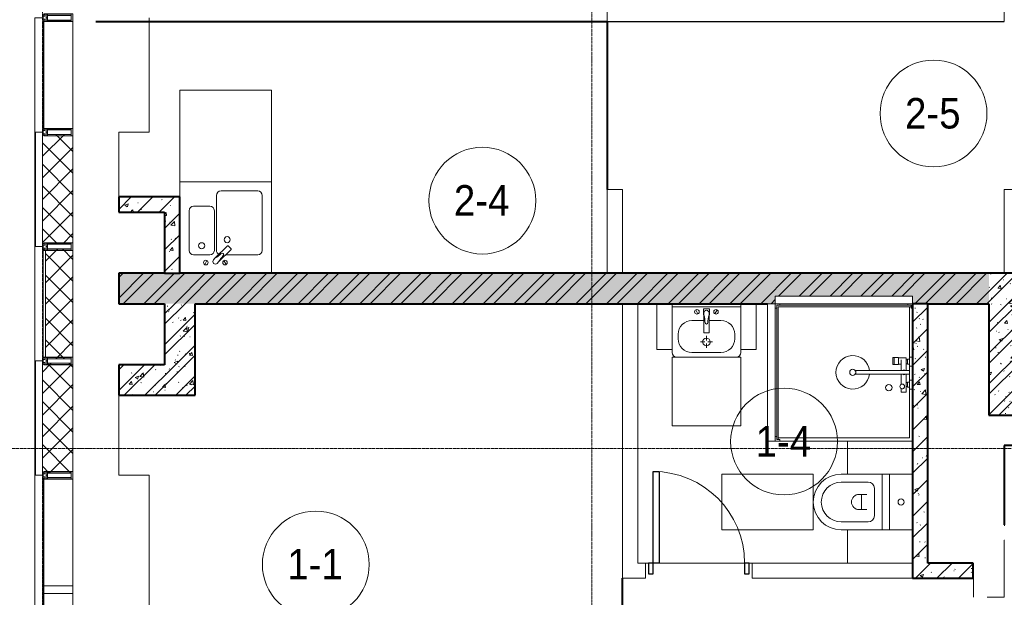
# Model space of a CAD drawing. Header units: millimetres. Extents: x 5617 to 106797, y 7718 to 221433.
# Tile 7 of 50: x 28303 to 34753, y 69825 to 73613. Entities that reach past the tile are written whole.
import ezdxf

# ---------------------------------------------------------------- set-up
doc = ezdxf.new("R2010")
doc.units = ezdxf.units.MM
for name, pattern in [('ADSK_Линия сетки', [25, 20, -2.5, 0, -2.5]), ('Линия сетки', [25, 20, -2.5, 0, -2.5]), ('Штрих_3_1_5_', [4.5, 3, -1.5]), ('Штриховая_ш3 п1_5', [4.5, 3, -1.5])]:
    doc.linetypes.add(name, pattern=pattern)
doc.layers.add('_Разделитель помещений_', color=4, linetype='Штриховая_ш3 п1_5', lineweight=40, true_color=0x00ffff)
for name, color, linetype, lineweight in [('Двери', 7, 'Continuous', 18), ('Импосты витража', 7, 'Continuous', 18), ('Марки помещений', 7, 'Continuous', 20), ('Мебель', 7, 'Continuous', 18), ('Оси', 7, 'Continuous', 9), ('Панели витража', 7, 'Continuous', 18), ('Перекрытия', 7, 'Continuous', 18), ('Сантехнические приборы', 7, 'Continuous', 18), ('Стены', 7, 'Continuous', 18), ('Стены разрез', 7, 'Continuous', 40), ('Стены штриховка', 7, 'Continuous', 40), ('Элементы узлов', 7, 'Continuous', 18)]:
    doc.layers.add(name, color=color, linetype=linetype, lineweight=lineweight)
doc.styles.add('Arial_3', font='arial.ttf', dxfattribs={"width": 0.9, "height": 200})
pattern_1 = [(50, (0, 0), (218.62117, -19.1268), [22.86, -251.46]), (355, (0, 0), (-42.29187, 229.2684), [18.288, -201.168]), (100.451, (18.22, -1.6), (176.33107, 210.13963), [19.428, -213.708]), (46.184, (0, 60.96), (325.29495, -50.45164), [34.29, -377.19]), (96.636, (27.1, 56.76), (284.883, 296.9127), [29.142, -320.562]), (351.184, (0, 60.96), (284.8858, 296.9107), [27.432, -301.752]), (21, (30.48, 45.72), (181.93753, -122.71832), [22.86, -251.46]), (326, (30.48, 45.72), (74.16223, 221.0262), [18.288, -201.168]), (71.451, (45.64, 35.5), (256.10035, 98.30526), [19.428, -213.708]), (37.5, (0, 0), (3.70639, 101.465895), [3.353, -195.377, 3.353, -200.863, -201.93]), (37.5, (0, 0), (3.70639, 101.465895), [-402.946, 3.353, -198.577]), (7.5, (0, 0), (80.18358, 120.21653), [3.353, -113.081, 3.353, -190.805, -76.962]), (7.5, (0, 0), (80.18358, 120.21653), [-310.591, 3.353, -73.609]), (327.5, (-67.97, 0), (162.708646, -6.87497), [3.353, -72.847, 3.353, -234.391, -315.468]), (327.5, (-67.97, 0), (162.708646, -6.87497), [-313.944, 3.353, -312.115]), (317.5, (-98.45, 0), (177.75468, 30.51183), [3.353, -95.707, 3.353, -154.534, -224.028]), (317.5, (-98.45, 0), (177.75468, 30.51183), [-256.946, 3.353, -220.675])]
pattern_2 = [(45, (0, 0), (-70.71068, 70.71068), [])]
pattern_3 = [(45, (0, 0), (-101.02788, 101.02788), []), (45, (67.35, 0), (-101.02788, 101.02788), [])]
pattern_4 = [(45, (0, 0), (-70.71068, 70.71068), []), (135, (0, 0), (-70.71068, -70.71068), [])]

# ---------------------------------------------------------------- blocks, each defined once
blk = doc.blocks.new('MR_Зона обслуживания - MR_Зона обслуживания-2637404-МКСС_K3_L22__72_750_')
at = {"layer": 'Мебель', "color": 254, "lineweight": 9, "true_color": 0xcccccc}
for p, q in [((300, 600), (-300, 600)), ((-300, 600), (-300, 0)), ((300, 0), (300, 600)), ((-300, 0), (300, 0))]:
    blk.add_line(p, q, dxfattribs=at)
blk = doc.blocks.new('MR_Зона обслуживания - MR_Зона обслуживания-2637390-МКСС_K3_L22__72_750_')
at = {"layer": 'Мебель', "color": 254, "lineweight": 9, "true_color": 0xcccccc}
for p, q in [((182.5, 0), (-182.5, 0)), ((-182.5, 0), (-182.5, -600)), ((182.5, -600), (182.5, 0)), ((-182.5, -600), (182.5, -600))]:
    blk.add_line(p, q, dxfattribs=at)
blk = doc.blocks.new('MR_Зона обслуживания - MR_Зона обслуживания-2637393-МКСС_K3_L22__72_750_')
at = {"layer": 'Мебель', "color": 254, "lineweight": 9, "true_color": 0xcccccc}
for p, q in [((-108.75, 0), (-108.75, -425)), ((108.75, -425), (108.75, 0)), ((-108.75, -425), (108.75, -425))]:
    blk.add_line(p, q, dxfattribs=at)
blk = doc.blocks.new('MR_Зона обслуживания - MR_Зона обслуживания-V26-МКСС_K3_L22__72_750_')
at = {"layer": 'Мебель', "color": 254, "lineweight": 9, "true_color": 0xcccccc}
for p, q in [((450, 0), (-450, 0)), ((-450, 0), (-450, -50)), ((450, -50), (450, 0)), ((-450, -50), (450, -50))]:
    blk.add_line(p, q, dxfattribs=at)
blk = doc.blocks.new('A_DOR_Door - Вн_3_Одинарная_700x2100-2786734-МКСС_K3_L22__72_750_')
at = {"layer": 'Двери', "color": 254, "lineweight": 30, "true_color": 0xcccccc}
for p, q in [((-300, 50), (-300, 650)), ((-300, 650), (-260, 650)), ((-300, 50), (-300, 650)), ((-260, 650), (-260, 50)), ((-330, 50), (-330, -20)), ((-300, 50), (-330, 50)), ((-260, 50), (-300, 50)), ((-300, -20), (-300, 50)), ((330, 50), (300, 50)), ((300, 50), (300, -20)), ((330, -20), (330, 50)), ((-330, -20), (-300, -20)), ((300, -20), (330, -20))]:
    blk.add_line(p, q, dxfattribs=at)
at = {"layer": 'Двери', "color": 254, "lineweight": 9, "true_color": 0xe5e5e5}
blk.add_arc((-300, 50), 600, 360, 90, dxfattribs=at)
blk = doc.blocks.new('MR_Зона обслуживания - MR_Зона обслуживания-2637441-МКСС_K3_L22__72_750_')
at = {"layer": 'Мебель', "color": 254, "lineweight": 9, "true_color": 0xcccccc}
for p, q in [((225, 450), (-225, 450)), ((-225, 450), (-225, 0)), ((225, 0), (225, 450)), ((-225, 0), (225, 0))]:
    blk.add_line(p, q, dxfattribs=at)
blk = doc.blocks.new('MR_Зона обслуживания - MR_Зона обслуживания-2637442-МКСС_K3_L22__72_750_')
at = {"layer": 'Мебель', "color": 254, "lineweight": 9, "true_color": 0xcccccc}
for p, q in [((50, 300), (-50, 300)), ((-50, 300), (-50, 0)), ((50, 0), (50, 300))]:
    blk.add_line(p, q, dxfattribs=at)
blk = doc.blocks.new('MR_Мойка - Кухонная мойка-2637402-МКСС_K3_L22__72_750_')
at = {"layer": 'Сантехнические приборы', "color": 253, "true_color": 0xaaaaaa}
for p, q in [((-300, -50), (-300, 550)), ((-300, 550), (300, 550)), ((-300, -50), (-300, 550)), ((300, 550), (300, -50)), ((-60, 100), (-60, 460)), ((-30, 490), (210, 490)), ((240, 460), (240, 100)), ((-210, 390), (-104, 390)), ((-240, 100), (-240, 360)), ((-74, 360), (-74, 100)), ((-69.8, 48.2), (11.4, 129.4)), ((15.7, 129.4), (35.5, 109.6)), ((-104, 70), (-210, 70)), ((35.5, 105.4), (-45.7, 24.2)), ((210, 70), (0.1, 70)), ((-136.7, 6.7), (-122.6, 33.3)), ((-79, 39), (-69.8, 48.2)), ((-45.7, 24.2), (-55, 14.9)), ((2.7, 6.7), (-11.4, 33.3)), ((300, -50), (-300, -50))]:
    blk.add_line(p, q, dxfattribs=at)
for centre, radius, start, end in [((-30, 460), 30, 90, 180), ((210, 460), 30, 0, 90), ((-210, 360), 30, 90, 180), ((-104, 360), 30, 0, 90), ((-157, 130), 20, 0, 180), ((-157, 130), 20, 180, 0), ((10, 170), 20, 0, 180), ((10, 170), 20, 180, 0), ((13.5, 127.3), 3, 45, 135), ((13.5, 127.3), 3, 45, 135), ((-210, 100), 30, 180, 270), ((-104, 100), 30, 270, 0), ((-171.5, 230.2), 208.5, 299.18231, 313.4054), ((-30, 100), 30, 180, 241.44894), ((136.3, -77.5), 208.5, 136.5946, 150.81769), ((-21.7, 72.3), 9.19, 315, 135), ((33.3, 107.5), 3, 315, 45), ((33.3, 107.5), 3, 315, 45), ((210, 100), 30, 270, 0), ((-129.7, 20), 15, 0, 180), ((-129.7, 20), 15, 180, 0), ((-67, 26.9), 17, 135, 315), ((-4.3, 20), 15, 0, 180), ((-4.3, 20), 15, 180, 0)]:
    blk.add_arc(centre, radius, start, end, dxfattribs=at)
blk = doc.blocks.new('MR_Унитаз напольный - Санузел с ванной-2507020-МКСС_K3_L22__72_750_')
at = {"layer": 'Сантехнические приборы', "color": 253, "true_color": 0xaaaaaa}
for p, q in [((-182.5, 200), (-182.5, 50)), ((182.5, 200), (-182.5, 200)), ((182.5, 50), (182.5, 200)), ((-182.5, 50), (182.5, 50)), ((182.5, 50), (-182.5, 50)), ((-182.5, 50), (-182.5, 0)), ((-182.5, 0), (182.5, 0)), ((182.5, 0), (182.5, 50)), ((182.5, 0), (-182.5, 0)), ((-182.5, 0), (-182.5, -267.5)), ((-90, -50), (90, -50)), ((182.5, -267.5), (182.5, 0)), ((-130, -267.5), (-130, -90)), ((-50, -150), (-50, -100)), ((50, -100), (50, -150)), ((130, -90), (130, -267.5)), ((-50, -135), (50, -135))]:
    blk.add_line(p, q, dxfattribs=at)
for centre, radius, start, end in [((0, 125), 20, 0, 180), ((0, 125), 20, 180, 0), ((-90, -90), 40, 90, 180), ((90, -90), 40, 360, 90), ((0, -150), 50, 180, 0), ((0, -267.5), 182.5, 180, 360), ((0, -267.5), 130, 180, 0)]:
    blk.add_arc(centre, radius, start, end, dxfattribs=at)
blk = doc.blocks.new('MR_Душевой поддон - Санузел с душем_900х900-2507036-МКСС_K3_L22__72_750_')
at = {"layer": 'Сантехнические приборы', "color": 253, "true_color": 0xaaaaaa}
for p, q in [((-70, 0), (-100, 0)), ((-100, 0), (-100, -30)), ((-70, -10), (-70, 0)), ((310, 0), (250.2, 0)), ((250.2, 0), (250.2, -20)), ((310, -20), (310, 0)), ((459.8, 0), (400, 0)), ((400, 0), (400, -20)), ((459.8, -20), (459.8, 0)), ((-100, -30), (-100, -870)), ((-100, -30), (-90, -30)), ((-90, -30), (-90, -10)), ((-90, -10), (-70, -10)), ((-80, -10), (-90, -10)), ((-90, -10), (-90, -890)), ((-80, -880), (-80, -10)), ((250.2, -20), (-80, -20)), ((250.2, 0), (-70, 0)), ((250.2, -20), (310, -20)), ((266.7, -42), (253.8, -42)), ((253.8, -42), (253.8, -92.5)), ((296, -20), (264, -20)), ((264, -20), (264, -34)), ((264, -34), (296, -34)), ((293.6, -34), (266.7, -34)), ((266.7, -34), (266.7, -42)), ((338.7, -42), (266.7, -42)), ((266.7, -42), (293.6, -42)), ((293.6, -42), (293.6, -34)), ((296, -34), (296, -20)), ((400, 0), (310, 0)), ((338.7, -20), (310, -20)), ((361.3, -20), (338.7, -20)), ((338.7, -20), (338.7, -375.1)), ((400, -20), (361.3, -20)), ((361.3, -375.1), (361.3, -20)), ((479.1, -42), (361.3, -42)), ((400, -20), (459.8, -20)), ((446, -20), (414, -20)), ((414, -20), (414, -34)), ((414, -34), (446, -34)), ((443.3, -34), (416.4, -34)), ((416.4, -34), (416.4, -42)), ((416.4, -42), (443.3, -42)), ((443.3, -42), (443.3, -34)), ((446, -34), (446, -20)), ((800, 0), (459.8, 0)), ((780, -20), (459.8, -20)), ((479.1, -73.7), (479.1, -42)), ((780, -880), (780, -20)), ((800, -870), (800, 0)), ((298.9, -92.5), (251.9, -92.5)), ((251.9, -92.5), (251.9, -120)), ((251.9, -120), (298.9, -120)), ((298.9, -120), (251.9, -120)), ((251.9, -120), (251.9, -129.1)), ((253.8, -92.5), (296.6, -92.5)), ((266.7, -73.7), (338.7, -73.7)), ((296.6, -92.5), (296.6, -73.7)), ((298.9, -120), (298.9, -92.5)), ((298.9, -129.1), (298.9, -120)), ((361.3, -73.7), (428.7, -73.7)), ((455.7, -73.7), (479.1, -73.7)), ((251.9, -129.1), (298.9, -129.1)), ((-100, -870), (-100, -900)), ((-90, -870), (-100, -870)), ((-100, -900), (-70, -900)), ((-90, -890), (-90, -870)), ((-70, -890), (-90, -890)), ((-90, -890), (790, -890)), ((790, -880), (-80, -880)), ((-70, -900), (-70, -890)), ((-70, -900), (770, -900)), ((790, -890), (770, -890)), ((770, -890), (770, -900)), ((770, -900), (800, -900)), ((800, -870), (790, -870)), ((790, -870), (790, -890)), ((790, -890), (790, -880)), ((800, -900), (800, -870))]:
    blk.add_line(p, q, dxfattribs=at)
for centre, radius, start, end in [((350, -56.1), 15.5, 137.00933, 222.99067), ((350, -56.1), 15.5, 317.00933, 42.99067), ((442.2, -67.2), 15, 334.04828, 205.95172), ((442.2, -67.2), 15, 0, 180), ((442.2, -67.2), 15, 180, 360), ((450, -155.2), 20.9, 0, 180), ((450, -155.2), 20.9, 180, 0), ((350, -391.5), 110, 95.91598, 84.08402), ((350, -391.5), 20, 0, 180), ((350, -391.5), 20, 55.4667, 124.5333), ((350, -391.5), 20, 180, 360)]:
    blk.add_arc(centre, radius, start, end, dxfattribs=at)
blk = doc.blocks.new('MR_Тумба-Умывальник с зеркалом - Тумба-умывальник_450-2637438-МКСС_K3_L22__72_750_')
at = {"layer": 'Сантехнические приборы', "color": 253, "true_color": 0xaaaaaa}
for p, q in [((-195, 350), (195, 350)), ((-225, 0), (-225, 320)), ((-95, 320), (95, 320)), ((0, 290), (0, 260)), ((225, 320), (225, 0)), ((-185, 200), (-185, 230)), ((-10, 250), (-40, 250)), ((0, 210), (0, 240)), ((40, 250), (10, 250)), ((185, 230), (185, 200)), ((-17, 73.1), (-17, 187.9)), ((-14, 190.9), (14, 190.9)), ((17, 187.9), (17, 73.1)), ((-17, 110), (-95, 110)), ((-69.7, 39.8), (-55.6, 66.3)), ((-20, 73.1), (-17, 73.1)), ((-20, 33.1), (-20, 73.1)), ((-17, 60), (-17, 73.1)), ((95, 110), (17, 110)), ((17, 73.1), (17, 60)), ((17, 73.1), (20, 73.1)), ((20, 73.1), (20, 33.1)), ((69.7, 39.8), (55.6, 66.3)), ((-225, 20), (225, 20)), ((225, 0), (-225, 0)), ((20, 33.1), (-20, 33.1))]:
    blk.add_line(p, q, dxfattribs=at)
for centre, radius, start, end in [((-195, 320), 30, 90, 180), ((195, 320), 30, 0, 90), ((-95, 230), 90, 90, 180), ((0, 250), 25, 360, 180), ((95, 230), 90, 0, 90), ((-95, 200), 90, 180, 270), ((0, 250), 25, 180, 360), ((95, 200), 90, 270, 0), ((-14, 187.9), 3, 90, 180), ((-14, 187.9), 3, 105, 165), ((0, 124.1), 9.19, 0, 180), ((14, 187.9), 3, 0, 90), ((14, 187.9), 3, 15, 75), ((-62.7, 53.1), 15, 0, 180), ((-217.6, 129.9), 208.5, 344.18231, 358.4054), ((217.6, 129.9), 208.5, 181.5946, 195.81769), ((62.7, 53.1), 15, 0, 180), ((-62.7, 53.1), 15, 180, 0), ((0, 60), 17, 180, 0), ((62.7, 53.1), 15, 180, 0)]:
    blk.add_arc(centre, radius, start, end, dxfattribs=at)
blk = doc.blocks.new('135_SLK_K3_AR_rvt-1-МКСС_K3_L22__72_750_')
at = {"layer": 'Стены разрез', "lineweight": 9, "true_color": 0xcccccc}
h = blk.add_hatch(dxfattribs=at)
h.set_pattern_fill('FP_1', color=254, style=0, pattern_type=2)
h.set_pattern_definition(pattern_1)
h.paths.add_polyline_path([(76050, 72350), (76450, 72350), (76450, 72450), (76050, 72450)])
h = blk.add_hatch(dxfattribs=at)
h.set_pattern_fill('FP_2', color=254, style=0, pattern_type=2)
h.set_pattern_definition(pattern_2)
h.paths.add_polyline_path([(76050, 72350), (76450, 72350), (76450, 72450), (76050, 72450)])
h = blk.add_hatch(dxfattribs=at)
h.set_pattern_fill('FP_1', color=254, style=0, pattern_type=2)
h.set_pattern_definition(pattern_1)
h.paths.add_polyline_path([(76367.7, 71950), (76450, 71950), (76450, 72350), (76350, 72350), (76350, 71950)])
h = blk.add_hatch(dxfattribs=at)
h.set_pattern_fill('FP_2', color=254, style=0, pattern_type=2)
h.set_pattern_definition(pattern_2)
h.paths.add_polyline_path([(76367.7, 71950), (76450, 71950), (76450, 72350), (76350, 72350), (76350, 71950)])
h = blk.add_hatch(dxfattribs=at)
h.set_pattern_fill('FP_1', color=254, style=0, pattern_type=2)
h.set_pattern_definition(pattern_1)
h.paths.add_polyline_path([(81750, 71750), (81750, 71950), (76050, 71950), (76050, 71750), (80350, 71750), (80350, 71800), (81250, 71800), (81250, 71750), (81667.6, 71750)])
h = blk.add_hatch(dxfattribs=at)
h.set_pattern_fill('FP_3', color=254, style=0, pattern_type=2)
h.set_pattern_definition(pattern_3)
h.paths.add_polyline_path([(81750, 71750), (81750, 71950), (76050, 71950), (76050, 71750), (80350, 71750), (80350, 71800), (81250, 71800), (81250, 71750), (81667.6, 71750)])
h = blk.add_hatch(dxfattribs=at)
h.set_pattern_fill('FP_1', color=254, style=0, pattern_type=2)
h.set_pattern_definition(pattern_1)
h.paths.add_polyline_path([(81750, 71020), (81950, 71020), (81950, 71950), (81750, 71950), (81750, 71110.3)])
h = blk.add_hatch(dxfattribs=at)
h.set_pattern_fill('FP_3', color=254, style=0, pattern_type=2)
h.set_pattern_definition(pattern_3)
h.paths.add_polyline_path([(81750, 71020), (81950, 71020), (81950, 71950), (81750, 71950), (81750, 71110.3)])
h = blk.add_hatch(dxfattribs=at)
h.set_pattern_fill('FP_1', color=254, style=0, pattern_type=2)
h.set_pattern_definition(pattern_1)
h.paths.add_polyline_path([(76350, 71350), (76550, 71350), (76550, 71750), (76350, 71750), (76350, 71707.3)])
h = blk.add_hatch(dxfattribs=at)
h.set_pattern_fill('FP_3', color=254, style=0, pattern_type=2)
h.set_pattern_definition(pattern_3)
h.paths.add_polyline_path([(76350, 71350), (76550, 71350), (76550, 71750), (76350, 71750), (76350, 71707.3)])
h = blk.add_hatch(dxfattribs=at)
h.set_pattern_fill('FP_1', color=254, style=0, pattern_type=2)
h.set_pattern_definition(pattern_1)
h.paths.add_polyline_path([(81314.3, 70050), (81350, 70050), (81350, 71750), (81250, 71750), (81250, 70050)])
h = blk.add_hatch(dxfattribs=at)
h.set_pattern_fill('FP_2', color=254, style=0, pattern_type=2)
h.set_pattern_definition(pattern_2)
h.paths.add_polyline_path([(81314.3, 70050), (81350, 70050), (81350, 71750), (81250, 71750), (81250, 70050)])
h = blk.add_hatch(dxfattribs=at)
h.set_pattern_fill('FP_1', color=254, style=0, pattern_type=2)
h.set_pattern_definition(pattern_1)
h.paths.add_polyline_path([(76050, 71150), (76550, 71150), (76550, 71350), (76050, 71350)])
h = blk.add_hatch(dxfattribs=at)
h.set_pattern_fill('FP_3', color=254, style=0, pattern_type=2)
h.set_pattern_definition(pattern_3)
h.paths.add_polyline_path([(76050, 71150), (76550, 71150), (76550, 71350), (76050, 71350)])
h = blk.add_hatch(dxfattribs=at)
h.set_pattern_fill('FP_1', color=254, style=0, pattern_type=2)
h.set_pattern_definition(pattern_1)
h.paths.add_polyline_path([(81314.3, 69950), (81647.5, 69950), (81647.5, 70050), (81250, 70050), (81250, 69950)])
h = blk.add_hatch(dxfattribs=at)
h.set_pattern_fill('FP_2', color=254, style=0, pattern_type=2)
h.set_pattern_definition(pattern_2)
h.paths.add_polyline_path([(81314.3, 69950), (81647.5, 69950), (81647.5, 70050), (81250, 70050), (81250, 69950)])
at = {"layer": '_Разделитель помещений_', "color": 7, "linetype": 'Штрих_3_1_5_', "true_color": 0xccffff}
for p, q in [((75900, 73600), (79250, 73600)), ((79250, 73600), (79250, 72500)), ((79350, 68950), (79350, 69950))]:
    blk.add_line(p, q, dxfattribs=at)
at = {"layer": 'Перекрытия', "color": 254, "true_color": 0xcccccc}
for p, q in [((76250, 73625), (76250, 72875)), ((81850, 73599.6), (79250, 73599.6)), ((76250, 72875), (76050, 72875)), ((76050, 72875), (76050, 72450)), ((76050, 71150), (76050, 70625)), ((76050, 70625), (76250, 70625)), ((76250, 70625), (76250, 69125)), ((81852.5, 70200), (81850, 70200)), ((81850, 70200), (81850, 69825)), ((79520, 70050), (79500, 70050)), ((79500, 70050), (79520, 70050)), ((80150, 70050), (79590, 70050)), ((79590, 70050), (80150, 70050)), ((80200, 70050), (80180, 70050)), ((80180, 70050), (80200, 70050)), ((81650, 69950), (81647.5, 69950)), ((81650, 69825), (81650, 69950)), ((81850, 69825), (81740, 69825))]:
    blk.add_line(p, q, dxfattribs=at)
at = {"layer": 'Стены', "color": 254, "true_color": 0xcccccc}
for p, q in [((79250, 73600), (79250, 77000)), ((81850, 73600), (81850, 73700)), ((76250, 73600.4), (76050, 73600.4)), ((76050, 73600.4), (79250, 73600.4)), ((76050, 73599.6), (76050, 73600.4)), ((76050, 73599.6), (76050, 73600.4)), ((79249.6, 72500), (79249.6, 73600)), ((79250.4, 73600), (79249.6, 73600)), ((79250, 73599.6), (79250, 73600.4)), ((79250, 73600), (79350, 73600)), ((79250.4, 73600), (79250.4, 72500)), ((81850, 73600), (79350, 73600)), ((79250, 73599.6), (76050, 73599.6)), ((76050, 73599.6), (76250, 73599.6)), ((79250.4, 72500), (79249.6, 72500)), ((79250, 71950), (79250, 72500)), ((79350, 72500), (79250, 72500)), ((79350, 72500), (79350, 71950)), ((81850, 71950), (81850, 72500)), ((81950, 72500), (81850, 72500)), ((79350, 69950), (79350, 71750)), ((79450, 71750), (79450, 70050)), ((79450, 70050), (79500, 70050)), ((79500, 69950), (79500, 70050)), ((80200, 70050), (80825, 70050)), ((80200, 70050), (80200, 69950)), ((79350, 69950), (79450, 69950)), ((79500, 69950), (79450, 69950)), ((81250, 69950), (80200, 69950))]:
    blk.add_line(p, q, dxfattribs=at)
at = {"layer": 'Стены разрез', "color": 254, "true_color": 0xcccccc}
for p, q in [((76450, 72450), (76050, 72450)), ((76050, 72450), (76050, 72350)), ((76450, 72350), (76450, 72450)), ((76050, 72350), (76350, 72350)), ((76350, 72350), (76350, 71950)), ((76450, 71950), (76450, 72350)), ((76350, 71950), (76050, 71950)), ((76050, 71950), (76050, 71750)), ((81750, 71950), (76450, 71950)), ((81950, 71950), (81750, 71950)), ((76050, 71750), (76350, 71750)), ((76350, 71750), (76350, 71350)), ((76550, 71750), (80300, 71750)), ((76550, 71350), (76550, 71750)), ((81250, 71750), (81250, 70050)), ((81350, 71750), (81750, 71750)), ((81350, 70050), (81350, 71750)), ((81750, 71750), (81750, 71020)), ((76350, 71350), (76050, 71350)), ((76050, 71350), (76050, 71150)), ((76550, 71150), (76550, 71350)), ((76050, 71150), (76550, 71150)), ((81750, 71020), (81950, 71020)), ((82595, 70820), (81850, 70820)), ((81850, 70820), (81850, 70815)), ((81850, 70815), (81850, 70300)), ((81850, 70300), (81855, 70300)), ((81250, 70050), (81250, 69950)), ((81647.5, 70050), (81350, 70050)), ((81647.5, 69950), (81647.5, 70050)), ((81250, 69950), (81647.5, 69950))]:
    blk.add_line(p, q, dxfattribs=at)
at = {"layer": 'Стены штриховка', "color": 254, "true_color": 0xcccccc}
for p, q in [((76350, 71950), (76450, 71950)), ((81350, 71750), (81250, 71750))]:
    blk.add_line(p, q, dxfattribs=at)
at = {"layer": 'Двери', "color": 254, "lineweight": 18, "true_color": 0xe5e5e5}
blk.add_blockref('A_DOR_Door - Вн_3_Одинарная_700x2100-2786734-МКСС_K3_L22__72_750_', (79850, 70000), dxfattribs=at)
at = {"layer": 'Мебель', "color": 254, "lineweight": 18, "true_color": 0xe5e5e5}
blk.add_blockref('MR_Зона обслуживания - MR_Зона обслуживания-2637404-МКСС_K3_L22__72_750_', (76750, 72550), dxfattribs=at)
for name, p, rotation in [('MR_Зона обслуживания - MR_Зона обслуживания-V26-МКСС_K3_L22__72_750_', (80800, 71750), 180), ('MR_Зона обслуживания - MR_Зона обслуживания-2637442-МКСС_K3_L22__72_750_', (79625, 71750), 180), ('MR_Зона обслуживания - MR_Зона обслуживания-2637442-МКСС_K3_L22__72_750_', (80175, 71750), 180), ('MR_Зона обслуживания - MR_Зона обслуживания-V26-МКСС_K3_L22__72_750_', (80350, 71300), 270.0000000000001), ('MR_Зона обслуживания - MR_Зона обслуживания-2637441-МКСС_K3_L22__72_750_', (79900, 71400), 180), ('MR_Зона обслуживания - MR_Зона обслуживания-2637393-МКСС_K3_L22__72_750_', (81250, 70741.2), 269.9999999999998), ('MR_Зона обслуживания - MR_Зона обслуживания-2637390-МКСС_K3_L22__72_750_', (80600, 70450), 269.9999999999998), ('MR_Зона обслуживания - MR_Зона обслуживания-2637393-МКСС_K3_L22__72_750_', (81250, 70158.7), 269.9999999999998)]:
    blk.add_blockref(name, p, dxfattribs=dict(at, rotation=rotation))
at = {"layer": 'Сантехнические приборы', "color": 253, "lineweight": 18, "true_color": 0xaaaaaa}
blk.add_blockref('MR_Мойка - Кухонная мойка-2637402-МКСС_K3_L22__72_750_', (76750, 72000), dxfattribs=at)
for name, p, rotation in [('MR_Тумба-Умывальник с зеркалом - Тумба-умывальник_450-2637438-МКСС_K3_L22__72_750_', (79900, 71750), 180), ('MR_Душевой поддон - Санузел с душем_900х900-2507036-МКСС_K3_L22__72_750_', (81250, 71650), 270.0000000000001), ('MR_Унитаз напольный - Санузел с ванной-2507020-МКСС_K3_L22__72_750_', (81050, 70450), 269.9999999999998)]:
    blk.add_blockref(name, p, dxfattribs=dict(at, rotation=rotation))
blk = doc.blocks.new('Rectangular Mullion - R_InvisibleFrame_50Wx250H-6260472-МКСС_K3_L22__72_750_')
at = {"layer": 'Импосты витража', "color": 254, "lineweight": 5, "true_color": 0xcccccc}
for p, q in [((-25, -60), (25, -60)), ((-25, -250), (-25, -60)), ((25, -60), (25, -250)), ((25, -250), (-25, -250))]:
    blk.add_line(p, q, dxfattribs=at)
blk = doc.blocks.new('Rectangular Mullion - 50Wx250H-3927046-МКСС_K3_L22__72_750_')
at = {"layer": 'Элементы узлов', "color": 254, "lineweight": 5, "true_color": 0xcccccc}
for p, q in [((0, 250), (-25, 250)), ((-25, 250), (-25, 237.3)), ((-25, 65.2), (-25, 250)), ((-25, 250), (0, 250)), ((-23, 237.3), (0, 237.3)), ((-23, 237.3), (0, 237.3)), ((-23, 237.3), (-23, 73.6)), ((0, 237.3), (-14.9, 237.3)), ((-14.9, 237.3), (-14.9, 84)), ((-14.9, 84), (-14.9, 237.3)), ((25, 250), (0, 250)), ((25, 250), (0, 250)), ((14.9, 237.3), (0, 237.3)), ((0, 237.3), (23, 237.3)), ((23, 237.3), (0, 237.3)), ((14.9, 84), (14.9, 237.3)), ((14.9, 84), (14.9, 237.3)), ((23, 237.3), (23, 73.6)), ((25, 237.3), (25, 250)), ((25, 65.2), (25, 250)), ((-25, 73.6), (-25, 65.2)), ((-25, 65.2), (-25, 60.2)), ((-10, 65.2), (-25, 65.2)), ((-25, 65.2), (-25, 60.2)), ((-25, 65.2), (-10, 65.2)), ((-10, 65.2), (-25, 65.2)), ((0, 84), (-23, 84)), ((-23, 84), (-23, 73.6)), ((0, 84), (-23, 84)), ((-23, 73.6), (0, 73.6)), ((0, 73.6), (-23, 73.6)), ((-0.5, 73.6), (-23, 73.6)), ((-14.9, 84), (0, 84)), ((-10, 55), (-10, 65.2)), ((-10, 65.2), (-10, 55)), ((-10, 55), (-10, 65.2)), ((0, 84), (14.9, 84)), ((23, 84), (0, 84)), ((0, 84), (0, 73.6)), ((0, 84), (23, 84)), ((0, 73.6), (0, 84)), ((0, 73.6), (23, 73.6)), ((23, 73.6), (0, 73.6)), ((0.5, 73.6), (23, 73.6)), ((10, 65.2), (10, 55)), ((25, 65.2), (10, 65.2)), ((10, 55), (10, 65.2)), ((10, 65.2), (25, 65.2)), ((10, 65.2), (25, 65.2)), ((10, 55), (10, 65.2)), ((23, 73.6), (23, 84)), ((25, 65.2), (25, 73.6)), ((25, 65.2), (25, 60.2)), ((25, 60.2), (25, 65.2)), ((-10, 55), (-14, 55)), ((-14, 55), (-10, 55)), ((-10, 55), (0, 55)), ((0, 55), (-10, 55)), ((0, 55), (10, 55)), ((0, 55), (10, 55)), ((10, 55), (14, 55)), ((10, 55), (14, 55))]:
    blk.add_line(p, q, dxfattribs=at)
for centre, start, end in [((-14, 69.1), 218.97226, 270), ((-14, 69.1), 218.97226, 270), ((-14, 69.1), 218.97226, 270), ((14, 69.1), 270, 321.02774), ((14, 69.1), 270, 321.02774), ((14, 69.1), 270, 321.02774)]:
    blk.add_arc(centre, 14.1, start, end, dxfattribs=at)
blk = doc.blocks.new('Rectangular Mullion - R_InvisibleFrame_50Wx250H-6258907-МКСС_K3_L22__72_750_')
at = {"layer": 'Импосты витража', "color": 254, "lineweight": 5, "true_color": 0xcccccc}
for p, q in [((-25, -237.3), (-25, -73.6)), ((25, -73.6), (25, -237.3))]:
    blk.add_line(p, q, dxfattribs=at)
blk = doc.blocks.new('Rectangular Mullion - R_InvisibleFrame_50Wx250H-6258908-МКСС_K3_L22__72_750_')
at = {"layer": 'Импосты витража', "color": 254, "lineweight": 5, "true_color": 0xcccccc}
for p, q in [((75560, 76600), (75560, 75900)), ((75750, 76600), (75750, 75900))]:
    blk.add_line(p, q, dxfattribs=at)
blk = doc.blocks.new('Rectangular Mullion - R_InvisibleFrame_50Wx250H-V34-МКСС_K3_L22__72_750_')
at = {"layer": 'Импосты витража', "color": 254, "lineweight": 5, "true_color": 0xcccccc}
for p, q in [((75560, 70600), (75560, 69900)), ((75750, 70600), (75750, 69900)), ((75750, 69900), (75560, 69900))]:
    blk.add_line(p, q, dxfattribs=at)
blk = doc.blocks.new('Rectangular Mullion - R_InvisibleFrame_50Wx250H-V35-МКСС_K3_L22__72_750_')
at = {"layer": 'Импосты витража', "color": 254, "lineweight": 5, "true_color": 0xcccccc}
for p, q in [((75560, 69850), (75750, 69850)), ((75560, 69850), (75560, 69150)), ((75750, 69850), (75750, 69150))]:
    blk.add_line(p, q, dxfattribs=at)
blk = doc.blocks.new('System Panel - A_PAN_Glass_Окно-6259029-МКСС_K3_L22__72_750_')
at = {"layer": 'Панели витража', "color": 254, "lineweight": 5, "true_color": 0xcccccc}
for p, q in [((-375, 55), (-375, 0)), ((-375, 0), (375, 0)), ((361, 55), (-361, 55)), ((375, 0), (375, 55))]:
    blk.add_line(p, q, dxfattribs=at)
blk = doc.blocks.new('System Panel - A_PAN_Glass_Окно-6259030-МКСС_K3_L22__72_750_')
at = {"layer": 'Панели витража', "color": 254, "lineweight": 5, "true_color": 0xcccccc}
for p, q in [((-750, 55), (-750, 0)), ((-750, 0), (750, 0)), ((736, 55), (-736, 55)), ((750, 0), (750, 55))]:
    blk.add_line(p, q, dxfattribs=at)
blk = doc.blocks.new('135_SLK_K3_AR_FCD_rvt-1-МКСС_K3_L22__72_750_')
at = {"layer": 'Стены разрез', "lineweight": 5, "true_color": 0xcccccc}
h = blk.add_hatch(dxfattribs=at)
h.set_pattern_fill('FP_5', color=254, style=0, pattern_type=2)
h.set_pattern_definition(pattern_4)
h.paths.add_polyline_path([(75550, 72125), (75555, 72125), (75555, 72150), (75573.5, 72150), (75573.5, 72148), (75584, 72148), (75584, 72139.9), (75737.3, 72139.9), (75737.3, 72150), (75750, 72150), (75750, 72850), (75737.3, 72850), (75737.3, 72860.1), (75584, 72860.1), (75584, 72852), (75573.5, 72852), (75573.5, 72850), (75555, 72850), (75555, 72875), (75550, 72875), (75550, 72129.9)])
h = blk.add_hatch(dxfattribs=at)
h.set_pattern_fill('FP_5', color=254, style=0, pattern_type=2)
h.set_pattern_definition(pattern_4)
h.paths.add_polyline_path([(75737.3, 71389.9), (75737.3, 71400), (75750, 71400), (75750, 72100), (75737.3, 72100), (75737.3, 72110.1), (75584, 72110.1), (75584, 72102), (75573.5, 72102), (75573.5, 72100), (75570, 72100), (75570, 71400), (75573.5, 71400), (75573.5, 71398), (75584, 71398), (75584, 71389.9), (75685.9, 71389.9)])
h = blk.add_hatch(dxfattribs=at)
h.set_pattern_fill('FP_5', color=254, style=0, pattern_type=2)
h.set_pattern_definition(pattern_4)
h.paths.add_polyline_path([(75550, 70625), (75555, 70625), (75555, 70650), (75573.5, 70650), (75573.5, 70648), (75584, 70648), (75584, 70639.9), (75737.3, 70639.9), (75737.3, 70650), (75750, 70650), (75750, 71350), (75737.3, 71350), (75737.3, 71360.1), (75584, 71360.1), (75584, 71352), (75573.5, 71352), (75573.5, 71350), (75555, 71350), (75555, 71375), (75550, 71375), (75550, 70629.9)])
at = {"layer": 'Стены', "color": 254, "lineweight": 5, "true_color": 0xcccccc}
blk.add_line((75560, 69875), (75555, 69875), dxfattribs=at)
blk.add_line((75560, 69875), (75555, 69875), dxfattribs=at)
at = {"layer": 'Стены разрез', "color": 254, "lineweight": 9, "true_color": 0xcccccc}
for p, q in [((75500, 72875), (75500, 72125)), ((75555, 72875), (75500, 72875)), ((75750, 72150), (75750, 72850)), ((75500, 72125), (75555, 72125)), ((75500, 72125), (75500, 71375)), ((75555, 72125), (75500, 72125)), ((75750, 71400), (75750, 72100)), ((75500, 71375), (75500, 70625)), ((75555, 71375), (75500, 71375)), ((75500, 71375), (75555, 71375)), ((75750, 70650), (75750, 71350)), ((75500, 70625), (75555, 70625))]:
    blk.add_line(p, q, dxfattribs=at)
at = {"layer": 'Стены штриховка', "color": 254, "lineweight": 9, "true_color": 0xcccccc}
for p, q in [((75505, 72125), (75505, 72875)), ((75550, 72125), (75550, 72875)), ((75555, 71389), (75555, 72111)), ((75570, 71400), (75570, 72100)), ((75505, 70625), (75505, 71375)), ((75550, 70625), (75550, 71375))]:
    blk.add_line(p, q, dxfattribs=at)
at = {"layer": 'Импосты витража', "color": 254, "lineweight": 5, "true_color": 0xcccccc, "rotation": 270.0000000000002}
for p in [(75500, 73625), (75500, 72875), (75500, 72125), (75500, 71375), (75500, 70625)]:
    blk.add_blockref('Rectangular Mullion - 50Wx250H-3927046-МКСС_K3_L22__72_750_', p, dxfattribs=at)
at = {"layer": 'Импосты витража', "color": 254, "lineweight": 5, "true_color": 0xcccccc}
for name, p in [('Rectangular Mullion - R_InvisibleFrame_50Wx250H-6258908-МКСС_K3_L22__72_750_', (0, -3000)), ('Rectangular Mullion - R_InvisibleFrame_50Wx250H-V34-МКСС_K3_L22__72_750_', (0, 0)), ('Rectangular Mullion - R_InvisibleFrame_50Wx250H-V35-МКСС_K3_L22__72_750_', (0, 0))]:
    blk.add_blockref(name, p, dxfattribs=at)
at = {"layer": 'Импосты витража', "color": 254, "lineweight": 5, "true_color": 0xcccccc, "extrusion": (0, 0, -1), "rotation": 269.9999999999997}
for name, p in [('Rectangular Mullion - R_InvisibleFrame_50Wx250H-6258907-МКСС_K3_L22__72_750_', (-75500, 73625)), ('Rectangular Mullion - R_InvisibleFrame_50Wx250H-6258907-МКСС_K3_L22__72_750_', (-75500, 72875)), ('Rectangular Mullion - R_InvisibleFrame_50Wx250H-6258907-МКСС_K3_L22__72_750_', (-75500, 72125)), ('Rectangular Mullion - R_InvisibleFrame_50Wx250H-6258907-МКСС_K3_L22__72_750_', (-75500, 71375)), ('Rectangular Mullion - R_InvisibleFrame_50Wx250H-6258907-МКСС_K3_L22__72_750_', (-75500, 70625)), ('Rectangular Mullion - R_InvisibleFrame_50Wx250H-6260472-МКСС_K3_L22__72_750_', (-75500, 69875))]:
    blk.add_blockref(name, p, dxfattribs=at)
at = {"layer": 'Панели витража', "color": 254, "lineweight": 5, "true_color": 0xcccccc, "rotation": 270.0000000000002}
for name, p in [('System Panel - A_PAN_Glass_Окно-6259029-МКСС_K3_L22__72_750_', (75500, 73250)), ('System Panel - A_PAN_Glass_Окно-6259030-МКСС_K3_L22__72_750_', (75500, 69875))]:
    blk.add_blockref(name, p, dxfattribs=at)
blk = doc.blocks.new('050_Марка_Помещение - Номер-620969-МКСС_K3_L22__72_750_')
at = {"layer": 'Марки помещений'}
blk.add_circle((0, 0), 3.5, dxfattribs=at)

msp = doc.modelspace()

# ---------------------------------------------------------------- linework, layer by layer
at = {"layer": 'Оси', "linetype": 'Линия сетки'}
for p, q in [((28451.8, 56613.5), (28451.8, 77580)), ((32051.8, 56613.5), (32051.8, 77580))]:
    msp.add_line(p, q, dxfattribs=at)
at = {"layer": 'Оси', "linetype": 'ADSK_Линия сетки'}
msp.add_line((73201.8, 70800), (25651, 70800), dxfattribs=at)

# ---------------------------------------------------------------- block references
at = {"lineweight": 5}
for name in ['135_SLK_K3_AR_FCD_rvt-1-МКСС_K3_L22__72_750_', '135_SLK_K3_AR_rvt-1-МКСС_K3_L22__72_750_']:
    msp.add_blockref(name, (-47098.2, 0), dxfattribs=at)
at = {"layer": 'Марки помещений', "xscale": 99.99999999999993, "yscale": 99.99999999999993, "zscale": 99.99999999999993}
for p in [(34289.5, 72997.4), (31333.6, 72426.1), (33310.3, 70846.4), (30242.4, 70040.5)]:
    msp.add_blockref('050_Марка_Помещение - Номер-620969-МКСС_K3_L22__72_750_', p, dxfattribs=at)

# ---------------------------------------------------------------- texts
at = {"layer": 'Марки помещений', "lineweight": 9, "char_height": 200, "width": 447.342, "attachment_point": 1, "style": 'Arial_3'}
for s, insert in [('2-5', (34102.9, 73099.1)), ('2-4', (31147.1, 72527.8)), ('1-4', (33123.7, 70948.1)), ('1-1', (30055.9, 70142.3))]:
    msp.add_mtext(s, dxfattribs=dict(at, insert=insert))

doc.saveas('drawing.dxf')
